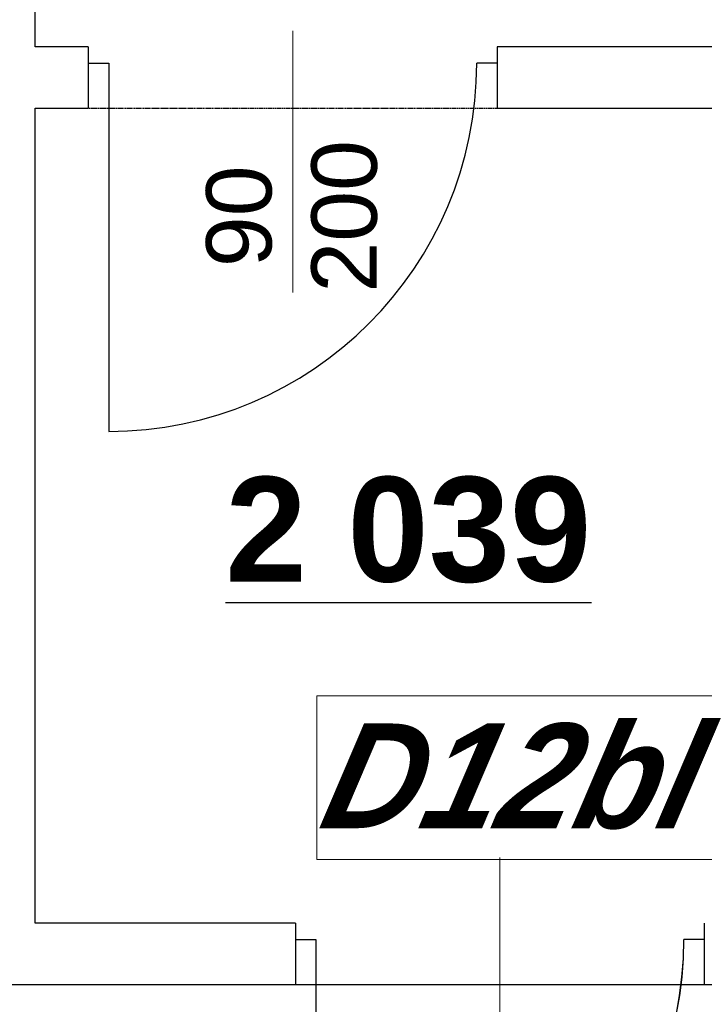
# Model space of a CAD drawing. Header units: millimetres. Extents: x -8838 to 31257, y -6224 to 3754.
# Tile 48 of 205: x -641 to -474, y -4408 to -4167. Entities that reach past the tile are written whole.
import ezdxf
from ezdxf.enums import TextEntityAlignment as Align

# ---------------------------------------------------------------- set-up
doc = ezdxf.new("R2010")
doc.units = ezdxf.units.MM
doc.header["$LTSCALE"] = 10
doc.header["$MEASUREMENT"] = 0
for name, pattern in [('rzut 2 pietra$0$ArchiTECH.PC 1. Line Type', [0.004, 0.003, -0.001]), ('rzut 2 pietra$0$ArchiTECH.PC Solid Line Type', [0]), ('SUFIT_2 PIETRO$0$ArchiTECH.PC 1. Line Type', [0.004, 0.003, -0.001]), ('SUFIT_2 PIETRO$0$ArchiTECH.PC Solid Line Type', [0])]:
    doc.linetypes.add(name, pattern=pattern)
doc.layers.add('IS_ARCH', color=254, linetype='CONTINUOUS', lineweight=18)
for name, color, linetype in [('SUFIT_2 PIETRO$0$INWENTARYZACJA', 254, 'CONTINUOUS'), ('SUFIT_2 PIETRO$0$nr pom PB', 254, 'CONTINUOUS'), ('SUFIT_2 PIETRO$0$SUFIT NOWY 39', 254, 'CONTINUOUS')]:
    doc.layers.add(name, color=color, linetype=linetype)
doc.styles.add('rzut 2 pietra$0$ArchiTECHStyle1', font='arial.ttf', dxfattribs={"height": 0.16})
doc.styles.add('rzut 2 pietra$0$ArchiTECHStyle4', font='arialbi.ttf', dxfattribs={"oblique": 15, "height": 0.256})
doc.styles.add('SUFIT_2 PIETRO$0$ArchiTECHStyle3', font='arialbd.ttf', dxfattribs={"height": 0.384})

msp = doc.modelspace()

# ---------------------------------------------------------------- linework, layer by layer
at = {"layer": 'IS_ARCH', "linetype": 'rzut 2 pietra$0$ArchiTECH.PC Solid Line Type'}
for p, q in [((-637.62, -4173.72), (-637.62, -4013.7)), ((-574.61, -4169.8), (-574.61, -4233.79)), ((-624.61, -4173.72), (-637.62, -4173.72)), ((-624.61, -4173.72), (-624.61, -4177.72)), ((-408.64, -4173.72), (-524.61, -4173.72)), ((-524.61, -4173.72), (-524.61, -4177.72)), ((-624.61, -4177.72), (-624.61, -4185.72)), ((-624.61, -4177.72), (-619.61, -4177.72)), ((-619.61, -4177.72), (-619.61, -4267.72)), ((-524.61, -4177.72), (-529.61, -4177.72)), ((-524.61, -4177.72), (-524.61, -4185.72)), ((-624.61, -4185.72), (-624.61, -4188.72)), ((-524.61, -4185.72), (-524.61, -4188.72)), ((-637.62, -4188.72), (-624.61, -4188.72)), ((-637.62, -4387.94), (-637.62, -4188.72)), ((-524.61, -4188.72), (-408.64, -4188.72)), ((-568.73, -4372.42), (-568.73, -4332.42)), ((-568.73, -4332.42), (-471.21, -4332.42)), ((-471.21, -4372.42), (-568.73, -4372.42)), ((-523.92, -4371.94), (-523.92, -4447.94)), ((-573.92, -4387.94), (-637.62, -4387.94)), ((-573.92, -4387.94), (-573.92, -4391.94)), ((-573.92, -4391.94), (-573.92, -4399.94)), ((-573.92, -4391.94), (-568.92, -4391.94)), ((-568.92, -4391.94), (-568.92, -4481.94)), ((-473.92, -4391.94), (-478.92, -4391.94)), ((-573.92, -4399.94), (-573.92, -4402.94)), ((-645.12, -4402.94), (-573.92, -4402.94))]:
    msp.add_line(p, q, dxfattribs=at)
at = {"layer": 'IS_ARCH', "linetype": 'rzut 2 pietra$0$ArchiTECH.PC 1. Line Type'}
for p, q in [((-624.61, -4188.72), (-524.61, -4188.72)), ((-573.92, -4402.94), (-473.92, -4402.94))]:
    msp.add_line(p, q, dxfattribs=at)
at = {"layer": 'IS_ARCH', "linetype": 'rzut 2 pietra$0$ArchiTECH.PC Solid Line Type'}
for centre in [(-619.61, -4177.72), (-568.92, -4391.94)]:
    msp.add_arc(centre, 90, 270, 0, dxfattribs=at)
at = {"layer": 'SUFIT_2 PIETRO$0$INWENTARYZACJA', "linetype": 'SUFIT_2 PIETRO$0$ArchiTECH.PC Solid Line Type'}
for p, q in [((-637.62, -4173.72), (-637.62, -4013.7)), ((-624.61, -4173.72), (-637.62, -4173.72)), ((-624.61, -4173.72), (-624.61, -4177.72)), ((-408.64, -4173.72), (-524.61, -4173.72)), ((-524.61, -4173.72), (-524.61, -4177.72)), ((-624.61, -4177.72), (-624.61, -4185.72)), ((-624.61, -4177.72), (-619.61, -4177.72)), ((-619.61, -4177.72), (-619.61, -4267.72)), ((-524.61, -4177.72), (-529.61, -4177.72)), ((-524.61, -4177.72), (-524.61, -4185.72)), ((-624.61, -4185.72), (-624.61, -4188.72)), ((-524.61, -4185.72), (-524.61, -4188.72)), ((-637.62, -4188.72), (-624.61, -4188.72)), ((-637.62, -4387.94), (-637.62, -4188.72)), ((-524.61, -4188.72), (-408.64, -4188.72)), ((-573.95, -4387.94), (-637.62, -4387.94)), ((-573.95, -4387.94), (-573.95, -4391.94)), ((-473.95, -4387.94), (-473.95, -4391.94)), ((-573.95, -4391.94), (-573.95, -4399.94)), ((-573.95, -4391.94), (-568.95, -4391.94)), ((-568.95, -4391.94), (-568.95, -4481.94)), ((-473.95, -4391.94), (-478.95, -4391.94)), ((-473.95, -4391.94), (-473.95, -4399.94)), ((-573.95, -4399.94), (-573.95, -4402.94)), ((-473.95, -4399.94), (-473.95, -4402.94)), ((-645.12, -4402.94), (-573.95, -4402.94))]:
    msp.add_line(p, q, dxfattribs=at)
at = {"layer": 'SUFIT_2 PIETRO$0$INWENTARYZACJA', "linetype": 'SUFIT_2 PIETRO$0$ArchiTECH.PC 1. Line Type'}
for p, q in [((-624.61, -4188.72), (-524.61, -4188.72)), ((-573.95, -4402.94), (-473.95, -4402.94))]:
    msp.add_line(p, q, dxfattribs=at)
at = {"layer": 'SUFIT_2 PIETRO$0$INWENTARYZACJA', "linetype": 'SUFIT_2 PIETRO$0$ArchiTECH.PC Solid Line Type'}
for centre in [(-619.61, -4177.72), (-568.95, -4391.94)]:
    msp.add_arc(centre, 90, 270, 0, dxfattribs=at)
at = {"layer": 'SUFIT_2 PIETRO$0$SUFIT NOWY 39', "linetype": 'SUFIT_2 PIETRO$0$ArchiTECH.PC Solid Line Type'}
msp.add_line((-1084.54, -4402.94), (728.54, -4402.94), dxfattribs=at)

# ---------------------------------------------------------------- texts
at = {"layer": 'IS_ARCH', "style": 'rzut 2 pietra$0$ArchiTECHStyle1'}
for s, p in [('200', (-549.24, -4233.79)), ('90', (-574.98, -4227.57))]:
    msp.add_text(s, height=16, rotation=90, dxfattribs=at).set_placement(p, align=Align.BOTTOM_LEFT)
at = {"layer": 'IS_ARCH', "style": 'rzut 2 pietra$0$ArchiTECHStyle4', "oblique": 15}
msp.add_text('D12bl', height=25.6, dxfattribs=at).set_placement((-568.73, -4372.42), align=Align.BOTTOM_LEFT)
at = {"layer": 'SUFIT_2 PIETRO$0$nr pom PB', "style": 'SUFIT_2 PIETRO$0$ArchiTECHStyle3'}
msp.add_text('%%u2 039%%u', height=25.6, dxfattribs=at).set_placement((-591.06, -4312.14), align=Align.BOTTOM_LEFT)

doc.saveas('drawing.dxf')
